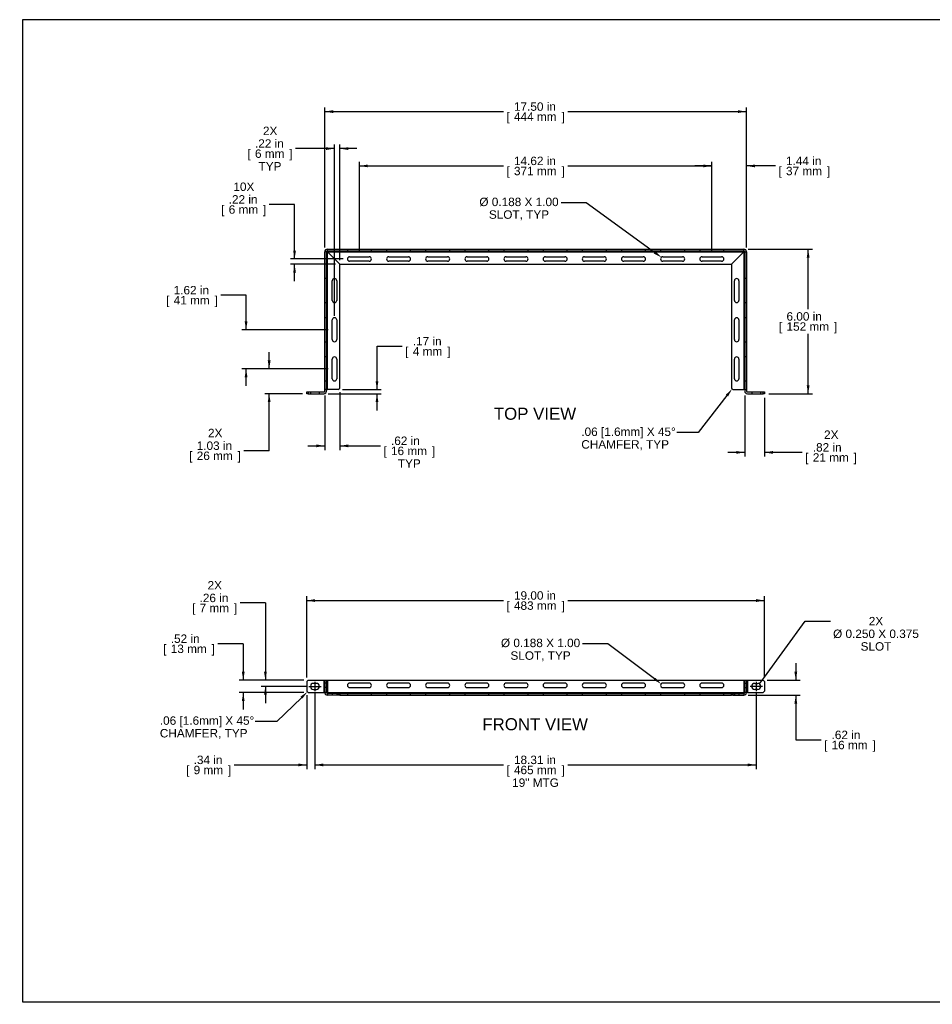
# Model space of a CAD drawing. Header units: inches. Extents: x 0 to 69.5, y 0 to 40.9.
# Tile 1 of 2: x 0 to 37.9, y 0 to 40.9. Entities that reach past the tile are written whole.
import ezdxf
from ezdxf import colors
from ezdxf.entities.mleader import LeaderData, LeaderLine
from ezdxf.enums import TextEntityAlignment as Align
from ezdxf.lldxf.tags import DXFTag
from ezdxf.math import Vec2, Vec3

# ---------------------------------------------------------------- set-up
doc = ezdxf.new("R2010")
doc.units = ezdxf.units.IN
doc.header["$MEASUREMENT"] = 0
doc.layers.add('COM57141-6', color=7, linetype='Continuous')
doc.layers.add('Default', color=7, linetype='Continuous')
doc.styles.add('SEACAD_Arial', font='arial.ttf')
tags = doc.linetypes.add('CENTER2', pattern=[1.125, 0.75, -0.125, 0.125, -0.125]).pattern_tags.tags
tags[10:11] = [DXFTag(74, 4), DXFTag(75, 0), DXFTag(340, '0'), DXFTag(46, 0.0), DXFTag(50, 0.0), DXFTag(44, 0.0), DXFTag(45, 0.0)]
tags[8:9] = [DXFTag(74, 4), DXFTag(75, 0), DXFTag(340, '0'), DXFTag(46, 0.0), DXFTag(50, 0.0), DXFTag(44, 0.0), DXFTag(45, 0.0)]
tags[6:7] = [DXFTag(74, 4), DXFTag(75, 0), DXFTag(340, '0'), DXFTag(46, 0.0), DXFTag(50, 0.0), DXFTag(44, 0.0), DXFTag(45, 0.0)]
tags[4:5] = [DXFTag(74, 4), DXFTag(75, 0), DXFTag(340, '0'), DXFTag(46, 0.0), DXFTag(50, 0.0), DXFTag(44, 0.0), DXFTag(45, 0.0)]
tags = doc.linetypes.add('HIDDEN2', pattern=[0.1875, 0.125, -0.0625]).pattern_tags.tags
tags[6:7] = [DXFTag(74, 4), DXFTag(75, 0), DXFTag(340, '0'), DXFTag(46, 0.0), DXFTag(50, 0.0), DXFTag(44, 0.0), DXFTag(45, 0.0)]
tags[4:5] = [DXFTag(74, 4), DXFTag(75, 0), DXFTag(340, '0'), DXFTag(46, 0.0), DXFTag(50, 0.0), DXFTag(44, 0.0), DXFTag(45, 0.0)]
doc.dimstyles.new('WEB', dxfattribs={"dimtxt": 0.35, "dimasz": 0.35, "dimexe": 0.175, "dimexo": 0.175, "dimgap": 0.0875, "dimtad": 0, "dimtih": 1, "dimtoh": 1, "dimzin": 4, "dimdsep": 46, "dimtxsty": 'SEACAD_Arial', "dimblk1": '_SE_FILLED', "dimblk2": '_SE_FILLED', "dimsah": 1, "dimcen": 0.175, "dimadec": 0, "dimazin": 0, "dimtfac": 0.8, "dimtdec": 0, "dimtofl": 0, "dimtmove": 0, "dimatfit": 3, "dimfxl": 1, "dimtolj": 1, "dimtzin": 4, "dimarcsym": 0})

# ---------------------------------------------------------------- blocks, each defined once
blk = doc.blocks.new('SEANNOT_GROUP1')
at = {"layer": 'Default', "color": 7, "linetype": 'CENTER2'}
blk.add_line((12.253, 13.394), (12.253, 13.006), dxfattribs=at)
blk = doc.blocks.new('SEANNOT_GROUP2')
at = {"layer": 'Default', "color": 7, "linetype": 'CENTER2'}
blk.add_line((11.996, 13.2), (12.509, 13.2), dxfattribs=at)
blk = doc.blocks.new('SEANNOT_GROUP3')
at = {"layer": 'Default', "color": 7, "linetype": 'CENTER2'}
blk.add_line((30.565, 13.394), (30.565, 13.006), dxfattribs=at)
blk = doc.blocks.new('SEANNOT_GROUP4')
at = {"layer": 'Default', "color": 7, "linetype": 'CENTER2'}
blk.add_line((30.822, 13.2), (30.309, 13.2), dxfattribs=at)
blk = doc.blocks.new('_SE_FILLED')
at = {"color": 0}
blk.add_line((0, 0), (-1, 0), dxfattribs=at)
blk.add_solid([(0, 0), (-1, -0.1665), (-1, 0.1665), (0, 0)], dxfattribs=at)
blk = doc.blocks.new('SE')
at = {"layer": 'COM57141-6', "color": 7, "linetype": 'Continuous'}
for p, q in [((12.659, 25.456), (12.659, 31.24)), ((12.731, 25.456), (12.731, 31.24)), ((12.731, 31.239), (12.766, 31.239)), ((12.766, 31.239), (12.767, 31.239)), ((12.767, 31.348), (30.051, 31.348)), ((12.767, 31.276), (30.051, 31.276)), ((12.767, 31.239), (13.284, 30.722)), ((12.767, 25.518), (12.767, 31.239)), ((12.768, 31.241), (12.768, 31.276)), ((12.768, 31.241), (12.768, 31.24)), ((12.768, 31.24), (30.05, 31.24)), ((13.285, 30.723), (12.768, 31.24)), ((30.05, 31.24), (29.533, 30.723)), ((29.534, 30.722), (30.051, 31.239)), ((30.05, 31.241), (30.05, 31.276)), ((30.05, 31.241), (30.05, 31.24)), ((30.052, 31.239), (30.051, 31.239)), ((30.051, 31.239), (30.051, 25.518)), ((30.087, 31.239), (30.052, 31.239)), ((30.087, 31.24), (30.087, 25.456)), ((30.159, 31.24), (30.159, 25.456)), ((13.284, 25.581), (13.284, 30.722)), ((13.285, 30.723), (29.533, 30.723)), ((13.69, 31.036), (14.503, 31.036)), ((14.503, 30.848), (13.69, 30.848)), ((15.315, 31.036), (16.128, 31.036)), ((16.128, 30.848), (15.315, 30.848)), ((16.94, 31.036), (17.753, 31.036)), ((17.753, 30.848), (16.94, 30.848)), ((18.565, 31.036), (19.378, 31.036)), ((19.378, 30.848), (18.565, 30.848)), ((20.19, 31.036), (21.003, 31.036)), ((21.003, 30.848), (20.19, 30.848)), ((21.815, 31.036), (22.628, 31.036)), ((22.628, 30.848), (21.815, 30.848)), ((23.44, 31.036), (24.253, 31.036)), ((24.253, 30.848), (23.44, 30.848)), ((25.065, 31.036), (25.878, 31.036)), ((25.878, 30.848), (25.065, 30.848)), ((26.69, 31.036), (27.503, 31.036)), ((27.503, 30.848), (26.69, 30.848)), ((28.315, 31.036), (29.128, 31.036)), ((29.128, 30.848), (28.315, 30.848)), ((29.534, 30.722), (29.534, 25.581)), ((12.971, 29.223), (12.971, 30.035)), ((13.159, 30.035), (13.159, 29.223)), ((29.659, 29.223), (29.659, 30.035)), ((29.847, 30.035), (29.847, 29.223)), ((12.971, 27.598), (12.971, 28.41)), ((13.159, 28.41), (13.159, 27.598)), ((29.659, 27.598), (29.659, 28.41)), ((29.847, 28.41), (29.847, 27.598)), ((12.971, 25.973), (12.971, 26.785)), ((13.159, 26.785), (13.159, 25.973)), ((29.659, 25.973), (29.659, 26.785)), ((29.847, 26.785), (29.847, 25.973)), ((11.909, 25.42), (11.971, 25.42)), ((11.909, 25.348), (11.909, 25.42)), ((11.971, 25.348), (11.909, 25.348)), ((11.971, 25.42), (12.623, 25.42)), ((11.971, 25.42), (11.971, 25.348)), ((11.971, 25.348), (12.623, 25.348)), ((12.731, 25.518), (12.767, 25.518)), ((13.221, 25.518), (12.767, 25.518)), ((13.221, 25.518), (13.284, 25.581)), ((29.534, 25.581), (29.596, 25.518)), ((29.596, 25.518), (30.051, 25.518)), ((30.087, 25.518), (30.051, 25.518)), ((30.195, 25.42), (30.846, 25.42)), ((30.195, 25.348), (30.846, 25.348)), ((30.846, 25.42), (30.909, 25.42)), ((30.846, 25.348), (30.846, 25.42)), ((30.909, 25.348), (30.846, 25.348)), ((30.909, 25.42), (30.909, 25.348))]:
    blk.add_line(p, q, dxfattribs=at)
at = {"layer": 'COM57141-6', "color": 7, "linetype": 'HIDDEN2'}
for p, q in [((12.731, 31.239), (12.659, 31.239)), ((12.763, 31.239), (12.767, 31.239)), ((12.766, 31.239), (12.767, 31.239)), ((12.768, 31.276), (12.768, 31.348)), ((12.768, 31.241), (12.768, 31.24)), ((12.768, 31.24), (12.768, 31.241)), ((13.596, 31.348), (13.596, 31.276)), ((14.596, 31.276), (14.596, 31.348)), ((15.221, 31.348), (15.221, 31.276)), ((16.221, 31.276), (16.221, 31.348)), ((16.846, 31.348), (16.846, 31.276)), ((17.846, 31.276), (17.846, 31.348)), ((18.471, 31.348), (18.471, 31.276)), ((19.471, 31.276), (19.471, 31.348)), ((20.096, 31.348), (20.096, 31.276)), ((21.096, 31.276), (21.096, 31.348)), ((21.721, 31.348), (21.721, 31.276)), ((22.721, 31.276), (22.721, 31.348)), ((23.346, 31.348), (23.346, 31.276)), ((24.346, 31.276), (24.346, 31.348)), ((24.971, 31.348), (24.971, 31.276)), ((25.971, 31.276), (25.971, 31.348)), ((26.596, 31.348), (26.596, 31.276)), ((27.596, 31.276), (27.596, 31.348)), ((28.221, 31.348), (28.221, 31.276)), ((29.221, 31.276), (29.221, 31.348)), ((30.05, 31.276), (30.05, 31.348)), ((30.05, 31.243), (30.05, 31.24)), ((30.05, 31.241), (30.05, 31.24)), ((30.055, 31.239), (30.051, 31.239)), ((30.051, 31.239), (30.052, 31.239)), ((30.087, 31.239), (30.159, 31.239)), ((12.731, 30.129), (12.659, 30.129)), ((30.159, 30.129), (30.087, 30.129)), ((12.659, 29.129), (12.731, 29.129)), ((30.087, 29.129), (30.159, 29.129)), ((12.731, 28.504), (12.659, 28.504)), ((30.159, 28.504), (30.087, 28.504)), ((12.659, 27.504), (12.731, 27.504)), ((30.087, 27.504), (30.159, 27.504)), ((12.731, 26.879), (12.659, 26.879)), ((30.159, 26.879), (30.087, 26.879)), ((12.659, 25.879), (12.731, 25.879)), ((30.087, 25.879), (30.159, 25.879)), ((12.065, 25.42), (12.065, 25.348)), ((12.44, 25.348), (12.44, 25.42)), ((12.731, 25.518), (12.659, 25.518)), ((30.087, 25.518), (30.159, 25.518)), ((30.378, 25.42), (30.378, 25.348)), ((30.753, 25.348), (30.753, 25.42))]:
    blk.add_line(p, q, dxfattribs=at)
at = {"layer": 'COM57141-6', "color": 7, "linetype": 'Continuous'}
for centre, radius, start, end in [((12.767, 31.24), 0.108, 90, 180), ((12.767, 31.24), 0.036, 90, 180), ((30.051, 31.24), 0.108, 0, 90), ((30.051, 31.24), 0.036, 0, 90), ((13.69, 30.942), 0.0938, 90, 270), ((14.503, 30.942), 0.0938, 270, 90), ((15.315, 30.942), 0.0938, 90, 270), ((16.128, 30.942), 0.0938, 270, 90), ((16.94, 30.942), 0.0938, 90, 270), ((17.753, 30.942), 0.0938, 270, 90), ((18.565, 30.942), 0.0938, 90, 270), ((19.378, 30.942), 0.0938, 270, 90), ((20.19, 30.942), 0.0938, 90, 270), ((21.003, 30.942), 0.0938, 270, 90), ((21.815, 30.942), 0.0938, 90, 270), ((22.628, 30.942), 0.0938, 270, 90), ((23.44, 30.942), 0.0938, 90, 270), ((24.253, 30.942), 0.0938, 270, 90), ((25.065, 30.942), 0.0938, 90, 270), ((25.878, 30.942), 0.0938, 270, 90), ((26.69, 30.942), 0.0938, 90, 270), ((27.503, 30.942), 0.0938, 270, 90), ((28.315, 30.942), 0.0938, 90, 270), ((29.128, 30.942), 0.0938, 270, 90), ((13.065, 30.035), 0.0938, 0, 180), ((29.753, 30.035), 0.0938, 0, 180), ((13.065, 29.223), 0.0938, 180, 0), ((29.753, 29.223), 0.0938, 180, 0), ((13.065, 28.41), 0.0938, 0, 180), ((29.753, 28.41), 0.0938, 0, 180), ((13.065, 27.598), 0.0938, 180, 0), ((29.753, 27.598), 0.0938, 180, 0), ((13.065, 26.785), 0.0938, 0, 180), ((29.753, 26.785), 0.0938, 0, 180), ((13.065, 25.973), 0.0938, 180, 0), ((29.753, 25.973), 0.0938, 180, 0), ((12.623, 25.456), 0.036, 270, 0), ((12.623, 25.456), 0.108, 270, 0), ((30.195, 25.456), 0.108, 180, 270), ((30.195, 25.456), 0.036, 180, 270)]:
    blk.add_arc(centre, radius, start, end, dxfattribs=at)
blk = doc.blocks.new('SE1')
at = {"layer": 'COM57141-6', "color": 7, "linetype": 'Continuous'}
for p, q in [((11.971, 13.458), (11.909, 13.396)), ((11.909, 13.396), (11.909, 13.004)), ((11.971, 13.458), (12.623, 13.458)), ((12.315, 13.325), (12.19, 13.325)), ((12.623, 13.458), (12.623, 12.941)), ((12.623, 13.458), (12.731, 13.458)), ((12.731, 13.458), (12.767, 13.458)), ((12.731, 13.458), (12.731, 12.941)), ((12.767, 13.458), (30.051, 13.458)), ((12.767, 13.458), (12.767, 12.941)), ((14.503, 13.333), (13.69, 13.333)), ((13.69, 13.146), (14.503, 13.146)), ((16.128, 13.333), (15.315, 13.333)), ((15.315, 13.146), (16.128, 13.146)), ((17.753, 13.333), (16.94, 13.333)), ((16.94, 13.146), (17.753, 13.146)), ((19.378, 13.333), (18.565, 13.333)), ((18.565, 13.146), (19.378, 13.146)), ((21.003, 13.333), (20.19, 13.333)), ((20.19, 13.146), (21.003, 13.146)), ((22.628, 13.333), (21.815, 13.333)), ((21.815, 13.146), (22.628, 13.146)), ((24.253, 13.333), (23.44, 13.333)), ((23.44, 13.146), (24.253, 13.146)), ((25.878, 13.333), (25.065, 13.333)), ((25.065, 13.146), (25.878, 13.146)), ((27.503, 13.333), (26.69, 13.333)), ((26.69, 13.146), (27.503, 13.146)), ((29.128, 13.333), (28.315, 13.333)), ((28.315, 13.146), (29.128, 13.146)), ((30.051, 13.458), (30.051, 12.941)), ((30.051, 13.458), (30.087, 13.458)), ((30.087, 13.458), (30.087, 12.941)), ((30.087, 13.458), (30.195, 13.458)), ((30.195, 13.458), (30.846, 13.458)), ((30.195, 13.458), (30.195, 12.941)), ((30.503, 13.325), (30.628, 13.325)), ((30.909, 13.396), (30.846, 13.458)), ((30.909, 13.396), (30.909, 13.004)), ((11.909, 13.004), (11.971, 12.941)), ((11.971, 12.941), (12.623, 12.941)), ((12.19, 13.075), (12.315, 13.075)), ((12.731, 12.941), (12.623, 12.941)), ((12.767, 12.941), (12.731, 12.941)), ((12.767, 12.941), (12.768, 12.941)), ((13.221, 12.905), (12.767, 12.905)), ((13.221, 12.833), (12.767, 12.833)), ((12.768, 12.906), (12.768, 12.941)), ((12.768, 12.941), (30.05, 12.941)), ((12.768, 12.906), (12.768, 12.905)), ((12.768, 12.906), (12.768, 12.905)), ((13.221, 12.833), (13.221, 12.905)), ((13.221, 12.905), (13.284, 12.905)), ((13.284, 12.833), (13.221, 12.833)), ((13.285, 12.905), (13.284, 12.905)), ((13.284, 12.905), (13.284, 12.833)), ((13.285, 12.833), (13.284, 12.833)), ((13.285, 12.905), (29.533, 12.905)), ((13.285, 12.833), (13.285, 12.905)), ((13.285, 12.833), (29.533, 12.833)), ((29.533, 12.833), (29.533, 12.905)), ((29.534, 12.905), (29.533, 12.905)), ((29.534, 12.833), (29.533, 12.833)), ((29.534, 12.833), (29.534, 12.905)), ((29.534, 12.905), (29.596, 12.905)), ((29.596, 12.833), (29.534, 12.833)), ((29.596, 12.905), (30.051, 12.905)), ((29.596, 12.905), (29.596, 12.833)), ((29.596, 12.833), (30.051, 12.833)), ((30.05, 12.941), (30.051, 12.941)), ((30.05, 12.906), (30.05, 12.941)), ((30.05, 12.906), (30.05, 12.905)), ((30.05, 12.906), (30.05, 12.905)), ((30.087, 12.941), (30.051, 12.941)), ((30.195, 12.941), (30.087, 12.941)), ((30.195, 12.941), (30.846, 12.941)), ((30.628, 13.075), (30.503, 13.075)), ((30.846, 12.941), (30.909, 13.004))]:
    blk.add_line(p, q, dxfattribs=at)
at = {"layer": 'COM57141-6', "color": 7, "linetype": 'HIDDEN2'}
for p, q in [((12.659, 13.458), (12.659, 12.941)), ((12.731, 13.333), (12.659, 13.333)), ((12.731, 13.146), (12.659, 13.146)), ((30.087, 13.333), (30.159, 13.333)), ((30.087, 13.146), (30.159, 13.146)), ((30.159, 13.458), (30.159, 12.941)), ((12.766, 12.906), (12.763, 12.834)), ((12.767, 12.905), (12.767, 12.833)), ((12.768, 12.905), (12.768, 12.834)), ((12.768, 12.905), (12.768, 12.833)), ((12.768, 12.834), (12.768, 12.833)), ((12.971, 12.905), (12.971, 12.833)), ((13.159, 12.905), (13.159, 12.833)), ((13.596, 12.905), (13.596, 12.833)), ((14.596, 12.833), (14.596, 12.905)), ((15.221, 12.905), (15.221, 12.833)), ((16.221, 12.833), (16.221, 12.905)), ((16.846, 12.905), (16.846, 12.833)), ((17.846, 12.833), (17.846, 12.905)), ((18.471, 12.905), (18.471, 12.833)), ((19.471, 12.833), (19.471, 12.905)), ((20.096, 12.905), (20.096, 12.833)), ((21.096, 12.833), (21.096, 12.905)), ((21.721, 12.905), (21.721, 12.833)), ((22.721, 12.833), (22.721, 12.905)), ((23.346, 12.905), (23.346, 12.833)), ((24.346, 12.833), (24.346, 12.905)), ((24.971, 12.905), (24.971, 12.833)), ((25.971, 12.833), (25.971, 12.905)), ((26.596, 12.905), (26.596, 12.833)), ((27.596, 12.833), (27.596, 12.905)), ((28.221, 12.905), (28.221, 12.833)), ((29.221, 12.833), (29.221, 12.905)), ((29.659, 12.905), (29.659, 12.833)), ((29.847, 12.905), (29.847, 12.833)), ((30.05, 12.905), (30.05, 12.834)), ((30.05, 12.905), (30.05, 12.833)), ((30.05, 12.834), (30.05, 12.833)), ((30.051, 12.905), (30.051, 12.833)), ((30.052, 12.906), (30.055, 12.834))]:
    blk.add_line(p, q, dxfattribs=at)
at = {"layer": 'COM57141-6', "color": 7, "linetype": 'Continuous'}
for centre, radius, start, end in [((12.19, 13.2), 0.125, 90, 270), ((12.315, 13.2), 0.125, 270, 90), ((13.69, 13.24), 0.0938, 90, 270), ((14.503, 13.24), 0.0938, 270, 90), ((15.315, 13.24), 0.0938, 90, 270), ((16.128, 13.24), 0.0938, 270, 90), ((16.94, 13.24), 0.0938, 90, 270), ((17.753, 13.24), 0.0938, 270, 90), ((18.565, 13.24), 0.0938, 90, 270), ((19.378, 13.24), 0.0938, 270, 90), ((20.19, 13.24), 0.0938, 90, 270), ((21.003, 13.24), 0.0938, 270, 90), ((21.815, 13.24), 0.0938, 90, 270), ((22.628, 13.24), 0.0938, 270, 90), ((23.44, 13.24), 0.0938, 90, 270), ((24.253, 13.24), 0.0938, 270, 90), ((25.065, 13.24), 0.0938, 90, 270), ((25.878, 13.24), 0.0938, 270, 90), ((26.69, 13.24), 0.0938, 90, 270), ((27.503, 13.24), 0.0938, 270, 90), ((28.315, 13.24), 0.0938, 90, 270), ((29.128, 13.24), 0.0938, 270, 90), ((30.503, 13.2), 0.125, 90, 270), ((30.628, 13.2), 0.125, 270, 90), ((12.767, 12.941), 0.108, 180, 270), ((12.767, 12.941), 0.036, 180, 270), ((30.051, 12.941), 0.036, 270, 0), ((30.051, 12.941), 0.108, 270, 360)]:
    blk.add_arc(centre, radius, start, end, dxfattribs=at)
blk = doc.blocks.new('DMBLK54')
at = {"layer": 'Default', "linetype": 'Continuous', "transparency": 16777216}
for points in [[(29.737, 22.854), (30.087, 22.912), (29.737, 22.97)], [(31.259, 22.854), (31.259, 22.97), (30.909, 22.912)]]:
    blk.add_hatch(color=7, dxfattribs=at).paths.add_polyline_path(points)
at = {"layer": 'Default', "color": 7, "linetype": 'Continuous', "transparency": 16777216}
for p, q in [((30.087, 25.281), (30.087, 22.737)), ((30.909, 25.173), (30.909, 22.737)), ((30.087, 22.912), (29.387, 22.912)), ((32.476, 22.912), (30.909, 22.912))]:
    blk.add_line(p, q, dxfattribs=at)
at = {"layer": 'Default', "color": 7, "linetype": 'Continuous', "transparency": 16777216, "style": 'SEACAD_Arial'}
for s, p in [('2X', (33.379, 23.822)), ('.82 in', (32.911, 23.297)), ('[', (32.599, 22.877)), (']', (34.607, 22.877)), ('21 mm', (32.911, 22.877))]:
    blk.add_text(s, height=0.35, dxfattribs=at).set_placement(p, align=Align.TOP_LEFT)
blk = doc.blocks.new('DMBLK56')
at = {"layer": 'Default', "linetype": 'Continuous', "transparency": 16777216}
for points in [[(32.264, 13.808), (32.147, 13.808), (32.206, 13.458)], [(32.264, 12.483), (32.206, 12.833), (32.147, 12.483)]]:
    blk.add_hatch(color=7, dxfattribs=at).paths.add_polyline_path(points)
at = {"layer": 'Default', "color": 7, "linetype": 'Continuous', "transparency": 16777216}
for p, q in [((32.206, 14.158), (32.206, 13.458)), ((31.021, 13.458), (32.381, 13.458)), ((30.226, 12.833), (32.381, 12.833)), ((32.206, 12.833), (32.206, 10.975)), ((32.206, 10.975), (33.256, 10.975))]:
    blk.add_line(p, q, dxfattribs=at)
at = {"layer": 'Default', "color": 7, "linetype": 'Continuous', "transparency": 16777216, "style": 'SEACAD_Arial'}
for s, p in [('.62 in', (33.69, 11.36)), ('[', (33.378, 10.94)), ('16 mm', (33.69, 10.94)), (']', (35.387, 10.94))]:
    blk.add_text(s, height=0.35, dxfattribs=at).set_placement(p, align=Align.TOP_LEFT)
blk = doc.blocks.new('DMBLK57')
at = {"layer": 'Default', "linetype": 'Continuous', "transparency": 16777216}
for points in [[(12.309, 23.126), (12.659, 23.185), (12.309, 23.243)], [(13.634, 23.126), (13.634, 23.243), (13.284, 23.185)]]:
    blk.add_hatch(color=7, dxfattribs=at).paths.add_polyline_path(points)
at = {"layer": 'Default', "color": 7, "linetype": 'Continuous', "transparency": 16777216}
for p, q in [((13.284, 25.406), (13.284, 23.01)), ((12.659, 25.281), (12.659, 23.01)), ((11.959, 23.185), (12.659, 23.185)), ((13.284, 23.185), (14.972, 23.185))]:
    blk.add_line(p, q, dxfattribs=at)
at = {"layer": 'Default', "color": 7, "linetype": 'Continuous', "transparency": 16777216, "style": 'SEACAD_Arial'}
for s, p in [('.62 in', (15.407, 23.57)), ('[', (15.095, 23.15)), ('16 mm', (15.407, 23.15)), (']', (17.104, 23.15)), ('TYP', (15.692, 22.625))]:
    blk.add_text(s, height=0.35, dxfattribs=at).set_placement(p, align=Align.TOP_LEFT)
blk = doc.blocks.new('DMBLK58')
at = {"layer": 'Default', "linetype": 'Continuous', "transparency": 16777216}
for points in [[(12.715, 35.584), (12.715, 35.467), (13.065, 35.525)], [(13.634, 35.584), (13.284, 35.525), (13.634, 35.467)]]:
    blk.add_hatch(color=7, dxfattribs=at).paths.add_polyline_path(points)
at = {"layer": 'Default', "color": 7, "linetype": 'Continuous', "transparency": 16777216}
for p, q in [((13.065, 28.585), (13.065, 35.7)), ((13.284, 30.897), (13.284, 35.7)), ((13.065, 35.525), (11.445, 35.525)), ((13.984, 35.525), (13.284, 35.525))]:
    blk.add_line(p, q, dxfattribs=at)
at = {"layer": 'Default', "color": 7, "linetype": 'Continuous', "transparency": 16777216, "style": 'SEACAD_Arial'}
for s, p in [('2X', (10.094, 36.435)), ('.22 in', (9.763, 35.91)), ('[', (9.451, 35.49)), ('6 mm', (9.763, 35.49)), (']', (11.186, 35.49)), ('TYP', (9.911, 34.965))]:
    blk.add_text(s, height=0.35, dxfattribs=at).set_placement(p, align=Align.TOP_LEFT)
blk = doc.blocks.new('DMBLK59')
at = {"layer": 'Default', "linetype": 'Continuous', "transparency": 16777216}
for points in [[(11.347, 31.292), (11.406, 30.942), (11.464, 31.292)], [(11.347, 30.373), (11.464, 30.373), (11.406, 30.723)]]:
    blk.add_hatch(color=7, dxfattribs=at).paths.add_polyline_path(points)
at = {"layer": 'Default', "color": 7, "linetype": 'Continuous', "transparency": 16777216}
for p, q in [((11.406, 33.206), (10.356, 33.206)), ((11.406, 30.942), (11.406, 33.206)), ((13.421, 30.942), (11.231, 30.942)), ((13.11, 30.723), (11.231, 30.723)), ((11.406, 30.023), (11.406, 30.723))]:
    blk.add_line(p, q, dxfattribs=at)
at = {"layer": 'Default', "color": 7, "linetype": 'Continuous', "transparency": 16777216, "style": 'SEACAD_Arial'}
for s, p in [('10X', (8.867, 34.116)), ('.22 in', (8.673, 33.591)), ('[', (8.361, 33.171)), ('6 mm', (8.673, 33.171)), (']', (10.096, 33.171))]:
    blk.add_text(s, height=0.35, dxfattribs=at).set_placement(p, align=Align.TOP_LEFT)
blk = doc.blocks.new('DMBLK60')
at = {"layer": 'Default', "linetype": 'Continuous', "transparency": 16777216}
for points in [[(10.138, 13.808), (10.196, 13.458), (10.255, 13.808)], [(10.138, 12.85), (10.255, 12.85), (10.196, 13.2)]]:
    blk.add_hatch(color=7, dxfattribs=at).paths.add_polyline_path(points)
at = {"layer": 'Default', "color": 7, "linetype": 'Continuous', "transparency": 16777216}
for p, q in [((10.196, 16.661), (9.146, 16.661)), ((10.196, 16.661), (10.196, 13.458)), ((11.796, 13.458), (10.021, 13.458)), ((11.89, 13.2), (10.021, 13.2)), ((10.196, 13.2), (10.196, 12.5))]:
    blk.add_line(p, q, dxfattribs=at)
at = {"layer": 'Default', "color": 7, "linetype": 'Continuous', "transparency": 16777216, "style": 'SEACAD_Arial'}
for s, p in [('2X', (7.795, 17.571)), ('.26 in', (7.464, 17.046)), ('[', (7.152, 16.626)), ('7 mm', (7.464, 16.626)), (']', (8.887, 16.626))]:
    blk.add_text(s, height=0.35, dxfattribs=at).set_placement(p, align=Align.TOP_LEFT)
blk = doc.blocks.new('DMBLK61')
at = {"layer": 'Default', "linetype": 'Continuous', "transparency": 16777216}
for points in [[(11.559, 9.88), (11.909, 9.938), (11.559, 9.997)], [(12.603, 9.88), (12.603, 9.997), (12.253, 9.938)]]:
    blk.add_hatch(color=7, dxfattribs=at).paths.add_polyline_path(points)
at = {"layer": 'Default', "color": 7, "linetype": 'Continuous', "transparency": 16777216}
for p, q in [((11.909, 12.829), (11.909, 9.763)), ((12.253, 12.917), (12.253, 9.763)), ((8.901, 9.938), (11.909, 9.938)), ((12.253, 9.938), (12.953, 9.938))]:
    blk.add_line(p, q, dxfattribs=at)
at = {"layer": 'Default', "color": 7, "linetype": 'Continuous', "transparency": 16777216, "style": 'SEACAD_Arial'}
for s, p in [('.34 in', (7.218, 10.323)), ('[', (6.906, 9.903)), ('9 mm', (7.218, 9.903)), (']', (8.641, 9.903))]:
    blk.add_text(s, height=0.35, dxfattribs=at).set_placement(p, align=Align.TOP_LEFT)
blk = doc.blocks.new('DMBLK62')
at = {"layer": 'Default', "linetype": 'Continuous', "transparency": 16777216}
for points in [[(12.603, 9.88), (12.603, 9.997), (12.253, 9.938)], [(30.215, 9.88), (30.565, 9.938), (30.215, 9.997)]]:
    blk.add_hatch(color=7, dxfattribs=at).paths.add_polyline_path(points)
at = {"layer": 'Default', "color": 7, "linetype": 'Continuous', "transparency": 16777216}
for p, q in [((12.253, 12.917), (12.253, 9.763)), ((30.565, 12.9), (30.565, 9.763)), ((12.253, 9.938), (20.077, 9.938)), ((22.741, 9.938), (30.565, 9.938))]:
    blk.add_line(p, q, dxfattribs=at)
at = {"layer": 'Default', "color": 7, "linetype": 'Continuous', "transparency": 16777216, "style": 'SEACAD_Arial'}
for s, p in [('18.31 in', (20.511, 10.323)), ('[', (20.199, 9.903)), ('465 mm', (20.511, 9.903)), (']', (22.482, 9.903)), ('19" MTG', (20.435, 9.378))]:
    blk.add_text(s, height=0.35, dxfattribs=at).set_placement(p, align=Align.TOP_LEFT)
blk = doc.blocks.new('DMBLK63')
at = {"layer": 'Default', "linetype": 'Continuous', "transparency": 16777216}
for points in [[(12.259, 16.82), (11.909, 16.762), (12.259, 16.703)], [(30.559, 16.82), (30.559, 16.703), (30.909, 16.762)]]:
    blk.add_hatch(color=7, dxfattribs=at).paths.add_polyline_path(points)
at = {"layer": 'Default', "color": 7, "linetype": 'Continuous', "transparency": 16777216}
for p, q in [((11.909, 13.571), (11.909, 16.937)), ((11.909, 16.762), (20.077, 16.762)), ((22.741, 16.762), (30.909, 16.762)), ((30.909, 13.571), (30.909, 16.937))]:
    blk.add_line(p, q, dxfattribs=at)
at = {"layer": 'Default', "color": 7, "linetype": 'Continuous', "transparency": 16777216, "style": 'SEACAD_Arial'}
for s, p in [('19.00 in', (20.511, 17.147)), ('[', (20.199, 16.727)), ('483 mm', (20.511, 16.727)), (']', (22.482, 16.727))]:
    blk.add_text(s, height=0.35, dxfattribs=at).set_placement(p, align=Align.TOP_LEFT)
blk = doc.blocks.new('DMBLK64')
at = {"layer": 'Default', "linetype": 'Continuous', "transparency": 16777216}
for points in [[(14.886, 25.868), (14.769, 25.868), (14.827, 25.518)], [(14.886, 24.998), (14.827, 25.348), (14.769, 24.998)]]:
    blk.add_hatch(color=7, dxfattribs=at).paths.add_polyline_path(points)
at = {"layer": 'Default', "color": 7, "linetype": 'Continuous', "transparency": 16777216}
for p, q in [((14.827, 27.319), (15.877, 27.319)), ((14.827, 25.518), (14.827, 27.319)), ((12.798, 25.348), (15.002, 25.348)), ((13.396, 25.518), (15.002, 25.518)), ((14.827, 24.648), (14.827, 25.348))]:
    blk.add_line(p, q, dxfattribs=at)
at = {"layer": 'Default', "color": 7, "linetype": 'Continuous', "transparency": 16777216, "style": 'SEACAD_Arial'}
for s, p in [('.17 in', (16.312, 27.704)), ('[', (16, 27.284)), ('4 mm', (16.312, 27.284)), (']', (17.735, 27.284))]:
    blk.add_text(s, height=0.35, dxfattribs=at).set_placement(p, align=Align.TOP_LEFT)
blk = doc.blocks.new('DMBLK65')
at = {"layer": 'Default', "linetype": 'Continuous', "transparency": 16777216}
for points in [[(10.294, 26.729), (10.352, 26.379), (10.41, 26.729)], [(10.294, 24.998), (10.41, 24.998), (10.352, 25.348)]]:
    blk.add_hatch(color=7, dxfattribs=at).paths.add_polyline_path(points)
at = {"layer": 'Default', "color": 7, "linetype": 'Continuous', "transparency": 16777216}
for p, q in [((10.352, 26.379), (10.352, 27.079)), ((12.796, 26.379), (10.177, 26.379)), ((11.734, 25.348), (10.177, 25.348)), ((10.352, 22.982), (10.352, 25.348)), ((10.352, 22.982), (9.302, 22.982))]:
    blk.add_line(p, q, dxfattribs=at)
at = {"layer": 'Default', "color": 7, "linetype": 'Continuous', "transparency": 16777216, "style": 'SEACAD_Arial'}
for s, p in [('2X', (7.814, 23.892)), ('1.03 in', (7.346, 23.367)), ('[', (7.034, 22.947)), ('26 mm', (7.346, 22.947)), (']', (9.042, 22.947))]:
    blk.add_text(s, height=0.35, dxfattribs=at).set_placement(p, align=Align.TOP_LEFT)
blk = doc.blocks.new('DMBLK66')
at = {"layer": 'Default', "linetype": 'Continuous', "transparency": 16777216}
for points in [[(28.371, 34.863), (28.371, 34.747), (28.721, 34.805)], [(30.509, 34.863), (30.159, 34.805), (30.509, 34.747)]]:
    blk.add_hatch(color=7, dxfattribs=at).paths.add_polyline_path(points)
at = {"layer": 'Default', "color": 7, "linetype": 'Continuous', "transparency": 16777216}
for p, q in [((28.721, 34.805), (28.021, 34.805)), ((28.721, 31.211), (28.721, 34.98)), ((30.159, 31.415), (30.159, 34.98)), ((31.364, 34.805), (30.159, 34.805))]:
    blk.add_line(p, q, dxfattribs=at)
at = {"layer": 'Default', "color": 7, "linetype": 'Continuous', "transparency": 16777216, "style": 'SEACAD_Arial'}
for s, p in [('1.44 in', (31.799, 35.19)), ('[', (31.487, 34.77)), ('37 mm', (31.799, 34.77)), (']', (33.495, 34.77))]:
    blk.add_text(s, height=0.35, dxfattribs=at).set_placement(p, align=Align.TOP_LEFT)
blk = doc.blocks.new('DMBLK67')
at = {"layer": 'Default', "linetype": 'Continuous', "transparency": 16777216}
for points in [[(14.446, 34.863), (14.096, 34.805), (14.446, 34.747)], [(28.371, 34.863), (28.371, 34.747), (28.721, 34.805)]]:
    blk.add_hatch(color=7, dxfattribs=at).paths.add_polyline_path(points)
at = {"layer": 'Default', "color": 7, "linetype": 'Continuous', "transparency": 16777216}
for p, q in [((14.096, 31.211), (14.096, 34.98)), ((14.096, 34.805), (20.077, 34.805)), ((22.741, 34.805), (28.721, 34.805)), ((28.721, 31.211), (28.721, 34.98))]:
    blk.add_line(p, q, dxfattribs=at)
at = {"layer": 'Default', "color": 7, "linetype": 'Continuous', "transparency": 16777216, "style": 'SEACAD_Arial'}
for s, p in [('14.62 in', (20.511, 35.19)), ('[', (20.199, 34.77)), ('371 mm', (20.511, 34.77)), (']', (22.482, 34.77))]:
    blk.add_text(s, height=0.35, dxfattribs=at).set_placement(p, align=Align.TOP_LEFT)
blk = doc.blocks.new('DMBLK71')
at = {"layer": 'Default', "linetype": 'Continuous', "transparency": 16777216}
for points in [[(13.009, 37.118), (12.659, 37.06), (13.009, 37.002)], [(29.809, 37.118), (29.809, 37.002), (30.159, 37.06)]]:
    blk.add_hatch(color=7, dxfattribs=at).paths.add_polyline_path(points)
at = {"layer": 'Default', "color": 7, "linetype": 'Continuous', "transparency": 16777216}
for p, q in [((12.659, 31.415), (12.659, 37.235)), ((30.159, 31.415), (30.159, 37.235)), ((12.659, 37.06), (20.077, 37.06)), ((22.741, 37.06), (30.159, 37.06))]:
    blk.add_line(p, q, dxfattribs=at)
at = {"layer": 'Default', "color": 7, "linetype": 'Continuous', "transparency": 16777216, "style": 'SEACAD_Arial'}
for s, p in [('17.50 in', (20.511, 37.445)), ('[', (20.199, 37.025)), ('444 mm', (20.511, 37.025)), (']', (22.482, 37.025))]:
    blk.add_text(s, height=0.35, dxfattribs=at).set_placement(p, align=Align.TOP_LEFT)
blk = doc.blocks.new('DMBLK72')
at = {"layer": 'Default', "linetype": 'Continuous', "transparency": 16777216}
for points in [[(32.776, 30.998), (32.718, 31.348), (32.659, 30.998)], [(32.776, 25.698), (32.659, 25.698), (32.718, 25.348)]]:
    blk.add_hatch(color=7, dxfattribs=at).paths.add_polyline_path(points)
at = {"layer": 'Default', "color": 7, "linetype": 'Continuous', "transparency": 16777216}
for p, q in [((30.226, 31.348), (32.893, 31.348)), ((32.718, 28.855), (32.718, 31.348)), ((32.718, 25.348), (32.718, 27.84)), ((31.084, 25.348), (32.893, 25.348))]:
    blk.add_line(p, q, dxfattribs=at)
at = {"layer": 'Default', "color": 7, "linetype": 'Continuous', "transparency": 16777216, "style": 'SEACAD_Arial'}
for s, p in [('6.00 in', (31.82, 28.733)), ('[', (31.508, 28.313)), ('152 mm', (31.82, 28.313)), (']', (33.79, 28.313))]:
    blk.add_text(s, height=0.35, dxfattribs=at).set_placement(p, align=Align.TOP_LEFT)
blk = doc.blocks.new('DMBLK73')
at = {"layer": 'Default', "linetype": 'Continuous', "transparency": 16777216}
for points in [[(9.336, 28.354), (9.395, 28.004), (9.453, 28.354)], [(9.336, 26.029), (9.453, 26.029), (9.395, 26.379)]]:
    blk.add_hatch(color=7, dxfattribs=at).paths.add_polyline_path(points)
at = {"layer": 'Default', "color": 7, "linetype": 'Continuous', "transparency": 16777216}
for p, q in [((9.395, 29.438), (8.345, 29.438)), ((9.395, 28.004), (9.395, 29.438)), ((12.796, 28.004), (9.22, 28.004)), ((12.796, 26.379), (9.22, 26.379)), ((9.395, 25.679), (9.395, 26.379))]:
    blk.add_line(p, q, dxfattribs=at)
at = {"layer": 'Default', "color": 7, "linetype": 'Continuous', "transparency": 16777216, "style": 'SEACAD_Arial'}
for s, p in [('1.62 in', (6.389, 29.823)), ('[', (6.077, 29.403)), (']', (8.085, 29.403)), ('41 mm', (6.389, 29.403))]:
    blk.add_text(s, height=0.35, dxfattribs=at).set_placement(p, align=Align.TOP_LEFT)
blk = doc.blocks.new('DMBLK74')
at = {"layer": 'Default', "linetype": 'Continuous', "transparency": 16777216}
for points in [[(9.217, 13.808), (9.276, 13.458), (9.334, 13.808)], [(9.217, 12.591), (9.334, 12.591), (9.276, 12.941)]]:
    blk.add_hatch(color=7, dxfattribs=at).paths.add_polyline_path(points)
at = {"layer": 'Default', "color": 7, "linetype": 'Continuous', "transparency": 16777216}
for p, q in [((9.276, 14.969), (8.226, 14.969)), ((9.276, 14.969), (9.276, 13.458)), ((11.796, 13.458), (9.101, 13.458)), ((11.796, 12.941), (9.101, 12.941)), ((9.276, 12.941), (9.276, 12.241))]:
    blk.add_line(p, q, dxfattribs=at)
at = {"layer": 'Default', "color": 7, "linetype": 'Continuous', "transparency": 16777216, "style": 'SEACAD_Arial'}
for s, p in [('.52 in', (6.269, 15.354)), ('[', (5.957, 14.934)), ('13 mm', (6.269, 14.934)), (']', (7.966, 14.934))]:
    blk.add_text(s, height=0.35, dxfattribs=at).set_placement(p, align=Align.TOP_LEFT)
blk = doc.blocks.new('_DOT')
at = {"color": 0}
blk.add_line((0, 0), (-1, 0), dxfattribs=at)
at = {"color": 0, "const_width": 0.333}
blk.add_lwpolyline([(-0.1665, 0, 1), (0.1665, 0, 1)], format="xyb", close=True, dxfattribs=at)

msp = doc.modelspace()

# ---------------------------------------------------------------- linework, layer by layer
at = {"layer": 'Default', "color": 7, "linetype": 'Continuous'}
for p, q in [((69.55, 40.876), (0.113, 40.876)), ((0.113, 40.876), (0.113, 0.097)), ((0.113, 0.097), (69.55, 0.097))]:
    msp.add_line(p, q, dxfattribs=at)

# ---------------------------------------------------------------- block references
at = {"layer": 'Default'}
for name in ['SE', 'SE1', 'SEANNOT_GROUP2', 'SEANNOT_GROUP1', 'SEANNOT_GROUP4', 'SEANNOT_GROUP3']:
    msp.add_blockref(name, (0, 0), dxfattribs=at)

# ---------------------------------------------------------------- texts
at = {"layer": 'Default', "color": 7, "linetype": 'Continuous', "style": 'SEACAD_Arial'}
for s, p in [('TOP VIEW', (19.675, 24.768)), ('FRONT VIEW', (19.197, 11.878))]:
    msp.add_text(s, height=0.5, dxfattribs=at).set_placement(p, align=Align.TOP_LEFT)

# ---------------------------------------------------------------- dimensions: what is measured, and where the dimension line sits
at = {"layer": 'Default', "color": 7, "linetype": 'Continuous'}
for base, p1, p2, angle, text, override, picture, middle, dimtype in [((12.659, 37.06), (12.659, 31.24), (30.159, 31.24), 0, '\\A1;<>', {"dimpost": '\\X'}, 'DMBLK71', (21.409, 37.06), 161), ((14.096423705, 34.805129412), (14.096423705, 31.035507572), (28.721423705, 31.035507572), 0, '\\A1;<>', {"dimpost": '\\X'}, 'DMBLK67', (21.408923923, 34.805129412), 161), ((11.406, 30.942), (13.285, 30.723), (13.596, 30.942), 90, '\\A1;10X\\P<>', {"dimpost": '\\X', "dimtmove": 1}, 'DMBLK59', (10.356, 33.206), 160), ((32.718, 31.348), (30.909, 25.348), (30.051, 31.348), 90, '\\A1;<>', {"dimpost": '\\X'}, 'DMBLK72', (32.718, 28.348), 160), ((9.394731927, 26.379007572), (12.971173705, 26.379007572), (12.971173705, 28.004007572), 90, '\\A1;<>', {"dimpost": '\\X', "dimtmove": 1}, 'DMBLK73', (8.344731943, 29.437622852), 161), ((14.827, 25.518), (12.623, 25.348), (13.221, 25.518), 90, '\\A1;<>', {"dimpost": '\\X', "dimtmove": 1}, 'DMBLK64', (15.877, 27.319), 160), ((10.352, 26.379), (11.909, 25.348), (12.971, 26.379), 90, '\\A1;2X\\P<>', {"dimpost": '\\X', "dimtmove": 1}, 'DMBLK65', (9.302, 22.982), 160), ((10.196, 13.2), (11.971, 13.458), (12.065, 13.2), 90, '\\A1;2X\\P<>', {"dimpost": '\\X', "dimtmove": 1}, 'DMBLK60', (9.146, 16.661), 160), ((11.909, 16.762), (11.909, 13.396), (30.909, 13.396), 0, '\\A1;<>', {"dimpost": '\\X'}, 'DMBLK63', (21.409, 16.762), 161), ((9.276, 13.458), (11.971, 13.458), (11.971, 12.941), 270, '\\A1;<>', {"dimpost": '\\X', "dimtmove": 1}, 'DMBLK74', (8.226, 14.969), 161), ((32.205786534, 12.833481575), (30.846423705, 13.458481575), (30.050923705, 12.833481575), 90, '\\A1;<>', {"dimpost": '\\X', "dimtmove": 1}, 'DMBLK56', (33.255786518, 10.975285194), 160), ((12.253, 9.938), (12.253, 13.092), (30.565, 13.075), 359.9476, '\\A1;<>\\P19" MTG', {"dimpost": '\\X'}, 'DMBLK62', (21.409, 9.938), 161)]:
    dim = msp.add_linear_dim(base=base, p1=p1, p2=p2, angle=angle, text=text, dimstyle='WEB', override=override, dxfattribs=at)
    dim.commit()
    dim.dimension.update_dxf_attribs({"geometry": picture, "text_midpoint": middle, "dimtype": dimtype})
for base, p1, p2, text, picture, middle in [((13.065, 35.525), (13.284, 30.722), (13.065, 28.41), '\\A1;2X\\P<>\\PTYP', 'DMBLK58', (11.445, 35.525)), ((28.721, 34.805), (30.159, 31.24), (28.721, 31.036), '\\A1;<>', 'DMBLK66', (31.364, 34.805)), ((13.283923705, 23.184575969), (12.658923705, 25.455757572), (13.283923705, 25.580757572), '\\A1;<>\\PTYP', 'DMBLK57', (14.972393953, 23.184575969)), ((30.087, 22.912), (30.909, 25.348), (30.087, 25.456), '\\A1;2X\\P<>', 'DMBLK54', (32.476, 22.912)), ((12.253, 9.938), (11.909, 13.004), (12.253, 13.092), '\\A1;<>', 'DMBLK61', (8.901, 9.938))]:
    dim = msp.add_linear_dim(base=base, p1=p1, p2=p2, text=text, dimstyle='WEB', override={"dimpost": '\\X'}, dxfattribs=at)
    dim.commit()
    dim.dimension.update_dxf_attribs({"geometry": picture, "text_midpoint": middle, "dimtype": 160})

# ---------------------------------------------------------------- leaders
ml = msp.add_multileader_mtext('Standard', dxfattribs=at)
ml.set_content('{\\pxsm0.9;\\fArial|b0||i0||c0|p34;\\W1.;%%c 0.188 X 1.00\\PSLOT, TYP\\P}', color=7)
ml.set_leader_properties()
ml.build(insert=Vec2(0, 0))
ml.multileader.update_dxf_attribs({"dogleg_length": 1.05, "arrow_head_size": 0.35})
ctx = ml.context
ctx.base_point, ctx.char_height, ctx.arrow_head_size, ctx.landing_gap_size = Vec3(19.007, 33.192), 0.35, 0.35, 0.122
ctx.text_align_type = 1
notes = []
notes.append((ctx, [(0, (1, 1, 0), (23.513, 33.277), (-1, 0), 1.05, [(0, [(26.627, 31.011)], 0, [])])]))
ctx.mtext.insert, ctx.mtext.alignment = Vec3(20.719, 33.487), 2
ml = msp.add_multileader_mtext('Standard', dxfattribs=at)
ml.set_content('{\\pxsm0.9;\\fArial|b0||i0||c0|p34;\\W1.;.06 [1.6mm] X 45%%d\\PCHAMFER, TYP\\P}', color=7)
ml.set_leader_properties()
ml.build(insert=Vec2(0, 0))
ml.multileader.update_dxf_attribs({"dogleg_length": 0.889, "arrow_head_size": 0.35})
ctx = ml.context
ctx.base_point, ctx.char_height, ctx.arrow_head_size, ctx.landing_gap_size = Vec3(23.215, 23.651), 0.35, 0.35, 0.122
notes.append((ctx, [(0, (1, 1, 0), (28.155, 23.736), (-1, 0), 0.889, [(0, [(29.565, 25.55)], 0, [])])]))
ctx.mtext.insert = Vec3(23.305, 23.945)
ml = msp.add_multileader_mtext('Standard', dxfattribs=at)
ml.set_content('{\\pxsm0.9;\\fArial|b0||i0||c0|p34;\\W1.;2X\\P%%c 0.250 X 0.375\\PSLOT\\P}', color=7)
ml.set_leader_properties()
ml.set_arrow_properties(name='_SE_FILLED')
ml.build(insert=Vec2(0, 0))
ml.multileader.update_dxf_attribs({"dogleg_length": 1.05, "arrow_head_size": 0.35})
ctx = ml.context
ctx.base_point, ctx.char_height, ctx.arrow_head_size, ctx.landing_gap_size = Vec3(33.683, 15.819), 0.35, 0.35, 0.122
ctx.text_align_type = 1
notes.append((ctx, [(0, (1, 1, 0), (32.601, 15.904), (1, 0), 1.05, [(0, [(30.699, 13.303)], 0, [])])]))
ctx.mtext.insert, ctx.mtext.alignment = Vec3(35.533, 16.082), 2
ml = msp.add_multileader_mtext('Standard', dxfattribs=at)
ml.set_content('{\\pxsm0.9;\\fArial|b0||i0||c0|p34;\\W1.;%%c 0.188 X 1.00\\PSLOT, TYP\\P}', color=7)
ml.set_leader_properties()
ml.build(insert=Vec2(0, 0))
ml.multileader.update_dxf_attribs({"dogleg_length": 1.05, "arrow_head_size": 0.35})
ctx = ml.context
ctx.base_point, ctx.char_height, ctx.arrow_head_size, ctx.landing_gap_size = Vec3(19.902, 14.884), 0.35, 0.35, 0.122
ctx.text_align_type = 1
notes.append((ctx, [(0, (1, 1, 0), (24.408, 14.969), (-1, 0), 1.05, [(0, [(26.619, 13.301)], 0, [])])]))
ctx.mtext.insert, ctx.mtext.alignment = Vec3(21.614, 15.178), 2
ml = msp.add_multileader_mtext('Standard', dxfattribs=at)
ml.set_content('{\\pxsm0.9;\\fArial|b0||i0||c0|p34;\\W1.;.06 [1.6mm] X 45%%d\\PCHAMFER, TYP\\P}', color=7)
ml.set_leader_properties()
ml.build(insert=Vec2(0, 0))
ml.multileader.update_dxf_attribs({"dogleg_length": 0.901, "arrow_head_size": 0.35})
ctx = ml.context
ctx.base_point, ctx.char_height, ctx.arrow_head_size, ctx.landing_gap_size = Vec3(5.725, 11.66), 0.35, 0.35, 0.122
notes.append((ctx, [(0, (1, 1, 0), (10.677, 11.745), (-1, 0), 0.901, [(0, [(11.94, 12.973)], 0, [])])]))
ctx.mtext.insert = Vec3(5.815, 11.954)
ml = msp.add_multileader_mtext('Standard', dxfattribs=at)
ml.set_content('{\\pxsm0.9;\\fArial|b1||i0||c0|p34;\\W1.;HCM196BK\\P}', color=7)
ml.set_leader_properties()
ml.set_arrow_properties(name='DOT')
ml.build(insert=Vec2(0, 0))
ml.multileader.update_dxf_attribs({"leader_type": 0, "dogleg_length": 0, "arrow_head_size": 0.875})
ctx = ml.context
ctx.base_point, ctx.char_height, ctx.arrow_head_size, ctx.landing_gap_size = Vec3(62.014, 0.846), 0.875, 0.875, 0.306
notes.append((ctx, [(0, (0, 0, 0), (0, 0), (1, 0), 1, [])]))
ctx.mtext.insert = Vec3(62.104, 1.291)
for ctx, leaders in notes:
    for number, flags, end, landing, length, lines in leaders:
        leader = LeaderData()
        leader.index, (leader.has_last_leader_line, leader.has_dogleg_vector, leader.attachment_direction) = number, flags
        leader.last_leader_point, leader.dogleg_vector, leader.dogleg_length = Vec3(end), Vec3(landing), length
        for number, points, colour, breaks in lines:
            line = LeaderLine()
            line.index, line.vertices, line.color, line.breaks = number, Vec3.list(points), colors.encode_raw_color(colour), breaks
            leader.lines.append(line)
        ctx.leaders.append(leader)

doc.saveas('drawing.dxf')
